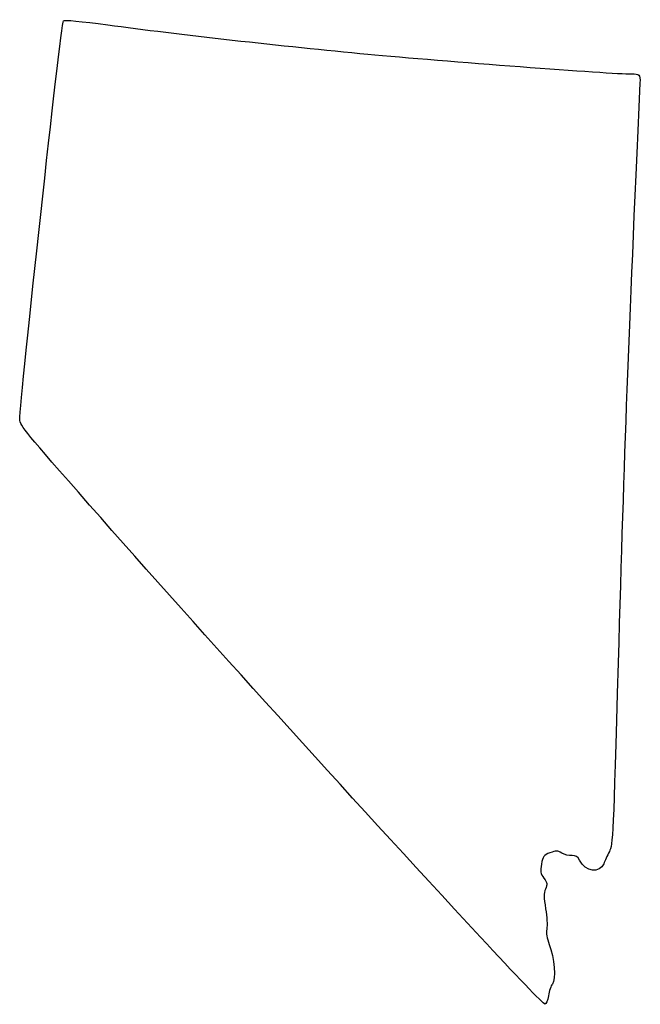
# Model space of a CAD drawing. Extents: x 67 to 164, y 116 to 270.
import ezdxf

# ---------------------------------------------------------------- set-up
doc = ezdxf.new("R2010")
doc.units = 0
doc.layers.add('Layer_1', color=7, linetype='CONTINUOUS')

msp = doc.modelspace()

# ---------------------------------------------------------------- linework, layer by layer
at = {"layer": 'Layer_1', "color": 7}
msp.add_lwpolyline([(139.132228, 126.473225), (139.132231, 126.473225), (139.132228, 126.473225), (139.132228, 126.473225)], close=True, dxfattribs=at)
for points in [[(67.2033, 207.32037), (67.2033, 210.114432), (73.670304, 269.223904), (74.018803, 269.615194)], [(74.018803, 269.615194), (74.16671, 269.781259), (76.790496, 269.539217), (80.960499, 268.974832)], [(80.960499, 268.974832), (91.74657, 267.514994), (108.47466, 265.630963), (121.531078, 264.405498)], [(121.531078, 264.405498), (133.052961, 263.324062), (159.796186, 261.30906), (162.664967, 261.306213)], [(162.664967, 261.306213), (164.048917, 261.304801), (164.095052, 261.257224), (164.03346, 259.893772)], [(164.03346, 259.893772), (162.168036, 218.598562), (161.607554, 203.639664), (160.639097, 169.300447)], [(78.113661, 193.959854), (68.236849, 205.169568), (67.2033, 206.435225), (67.2033, 207.32037)], [(139.132231, 126.473225), (117.650494, 149.69684), (96.600016, 172.978706), (78.113661, 193.959854)], [(160.639097, 169.300447), (159.873307, 142.147339), (159.814579, 140.888939), (159.262747, 139.808225)], [(151.847313, 139.584282), (151.15218, 139.994887), (150.955132, 139.999967), (149.988801, 139.632175)], [(149.988801, 139.632175), (149.009653, 139.259529), (148.884578, 139.093328), (148.660584, 137.86727)], [(153.434565, 139.184373), (152.989243, 139.151692), (152.274978, 139.331636), (151.847313, 139.584282)], [(154.627233, 138.462448), (154.327087, 139.074758), (154.069105, 139.230911), (153.434565, 139.184373)], [(158.400665, 137.929613), (157.801705, 136.357607), (155.499616, 136.68267), (154.627233, 138.462448)], [(159.262747, 139.808225), (158.945713, 139.187336), (158.557776, 138.341968), (158.400665, 137.929613)], [(148.660584, 137.86727), (148.444551, 136.684787), (148.49221, 136.407024), (149.037726, 135.669182)], [(149.037726, 135.669182), (149.592005, 134.919487), (149.622451, 134.72879), (149.308775, 133.971503)], [(149.308775, 133.971503), (149.025105, 133.286662), (149.026603, 132.679941), (149.316367, 130.895619)], [(149.316367, 130.895619), (149.514899, 129.673117), (149.595877, 128.238638), (149.496314, 127.707947)], [(149.496314, 127.707947), (149.37315, 127.051414), (149.493492, 126.29074), (149.873019, 125.328024)], [(149.202295, 115.960447), (149.012103, 115.960447), (144.480574, 120.691197), (139.132228, 126.473225)], [(149.873019, 125.328024), (150.667506, 123.312421), (150.958189, 119.774314), (150.382187, 119.130593)], [(150.382187, 119.130593), (150.141497, 118.861635), (149.855363, 118.038308), (149.746332, 117.301003)], [(149.746332, 117.301003), (149.633649, 116.538975), (149.39886, 115.960447), (149.202295, 115.960447)]]:
    msp.add_open_spline(points, degree=3, dxfattribs=at)

doc.saveas('drawing.dxf')
